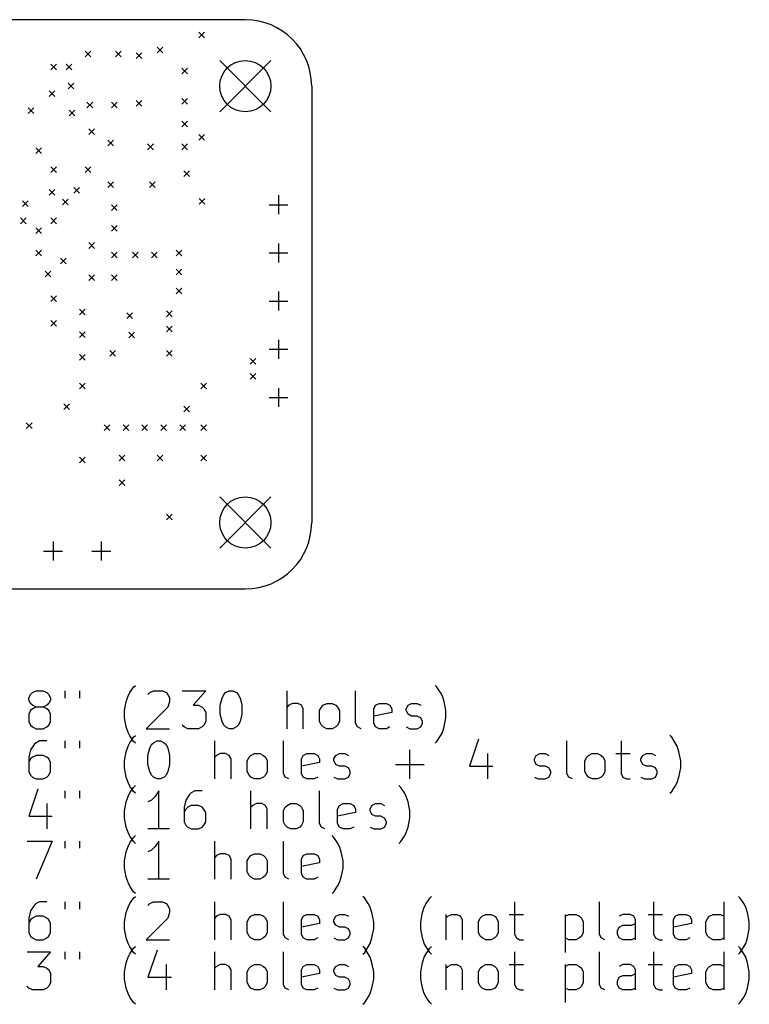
# Model space of a CAD drawing. Extents: x 32.9 to 103.1, y -87.4 to -35.5.
# Tile 4 of 4: x 64.6 to 103.1, y -87.4 to -35.5. Entities that reach past the tile are written whole.
import ezdxf

# ---------------------------------------------------------------- set-up
doc = ezdxf.new("R2010")
doc.units = 0
doc.layers.add('BLACK', color=7, linetype='CONTINUOUS')

msp = doc.modelspace()

# ---------------------------------------------------------------- linework, layer by layer
at = {"layer": 'BLACK', "linetype": 'CONTINUOUS'}
for p, q in [((76.5, -35.5), (38.5, -35.5)), ((74.05, -36.15), (74.35, -36.45)), ((74.35, -36.15), (74.05, -36.45)), ((68.05, -37.15), (68.35, -37.45)), ((68.35, -37.15), (68.05, -37.45)), ((69.65, -37.15), (69.95, -37.45)), ((69.95, -37.15), (69.65, -37.45)), ((70.75, -37.25), (71.05, -37.55)), ((71.05, -37.25), (70.75, -37.55)), ((71.85, -36.95), (72.15, -37.25)), ((72.15, -36.95), (71.85, -37.25)), ((66.25, -37.85), (66.55, -38.15)), ((66.55, -37.85), (66.25, -38.15)), ((67.05, -37.85), (67.35, -38.15)), ((67.35, -37.85), (67.05, -38.15)), ((75.15, -37.65), (77.85, -40.35)), ((77.85, -37.65), (75.15, -40.35)), ((73.15, -38.05), (73.45, -38.35)), ((73.45, -38.05), (73.15, -38.35)), ((67.15, -38.85), (67.45, -39.15)), ((67.45, -38.85), (67.15, -39.15)), ((66.15, -39.25), (66.45, -39.55)), ((66.45, -39.25), (66.15, -39.55)), ((80, -39), (80, -62)), ((68.15, -39.85), (68.45, -40.15)), ((68.45, -39.85), (68.15, -40.15)), ((69.45, -39.85), (69.75, -40.15)), ((69.75, -39.85), (69.45, -40.15)), ((70.75, -39.75), (71.05, -40.05)), ((71.05, -39.75), (70.75, -40.05)), ((73.15, -39.65), (73.45, -39.95)), ((73.45, -39.65), (73.15, -39.95)), ((65.05, -40.15), (65.35, -40.45)), ((65.35, -40.15), (65.05, -40.45)), ((67.2064, -40.262407), (67.5064, -40.562407)), ((67.5064, -40.262407), (67.2064, -40.562407)), ((73.15, -40.85), (73.45, -41.15)), ((73.45, -40.85), (73.15, -41.15)), ((68.25, -41.25), (68.55, -41.55)), ((68.55, -41.25), (68.25, -41.55)), ((69.25, -41.85), (69.55, -42.15)), ((69.55, -41.85), (69.25, -42.15)), ((74.05, -41.55), (74.35, -41.85)), ((74.35, -41.55), (74.05, -41.85)), ((65.45, -42.25), (65.75, -42.55)), ((65.75, -42.25), (65.45, -42.55)), ((71.35, -42.05), (71.65, -42.35)), ((71.65, -42.05), (71.35, -42.35)), ((73.15, -42.05), (73.45, -42.35)), ((73.45, -42.05), (73.15, -42.35)), ((66.25, -43.25), (66.55, -43.55)), ((66.55, -43.25), (66.25, -43.55)), ((68.05, -43.25), (68.35, -43.55)), ((68.35, -43.25), (68.05, -43.55)), ((73.25, -43.47), (73.55, -43.77)), ((73.55, -43.47), (73.25, -43.77)), ((69.25, -44.05), (69.55, -44.35)), ((69.55, -44.05), (69.25, -44.35)), ((71.45, -44.05), (71.75, -44.35)), ((71.75, -44.05), (71.45, -44.35)), ((66.15, -44.45), (66.45, -44.75)), ((66.45, -44.45), (66.15, -44.75)), ((67.45, -44.35), (67.75, -44.65)), ((67.75, -44.35), (67.45, -44.65)), ((64.75, -45.05), (65.05, -45.35)), ((65.05, -45.05), (64.75, -45.35)), ((66.85, -44.95), (67.15, -45.25)), ((67.15, -44.95), (66.85, -45.25)), ((74.061219, -44.92), (74.361219, -45.22)), ((74.361219, -44.92), (74.061219, -45.22)), ((78.25, -44.75), (78.25, -45.75)), ((69.45, -45.25), (69.75, -45.55)), ((69.75, -45.25), (69.45, -45.55)), ((77.75, -45.25), (78.75, -45.25)), ((64.650001, -45.95), (64.950001, -46.25)), ((64.950001, -45.95), (64.650001, -46.25)), ((66.25, -45.95), (66.55, -46.25)), ((66.55, -45.95), (66.25, -46.25)), ((65.445851, -46.474999), (65.745851, -46.774999)), ((65.745851, -46.474999), (65.445851, -46.774999)), ((69.45, -46.35), (69.75, -46.65)), ((69.75, -46.35), (69.45, -46.65)), ((65.45, -47.65), (65.75, -47.95)), ((65.75, -47.65), (65.45, -47.95)), ((68.25, -47.25), (68.55, -47.55)), ((68.55, -47.25), (68.25, -47.55)), ((72.85, -47.65), (73.15, -47.95)), ((73.15, -47.65), (72.85, -47.95)), ((78.25, -47.29), (78.25, -48.29)), ((66.75, -48.059998), (67.05, -48.359998)), ((67.05, -48.059998), (66.75, -48.359998)), ((69.45, -47.75), (69.75, -48.05)), ((69.75, -47.75), (69.45, -48.05)), ((70.55, -47.75), (70.85, -48.05)), ((70.85, -47.75), (70.55, -48.05)), ((71.55, -47.75), (71.85, -48.05)), ((71.85, -47.75), (71.55, -48.05)), ((77.75, -47.79), (78.75, -47.79)), ((65.95, -48.75), (66.25, -49.05)), ((66.25, -48.75), (65.95, -49.05)), ((72.85, -48.65), (73.15, -48.95)), ((73.15, -48.65), (72.85, -48.95)), ((68.25, -48.95), (68.55, -49.25)), ((68.55, -48.95), (68.25, -49.25)), ((69.45, -48.95), (69.75, -49.25)), ((69.75, -48.95), (69.45, -49.25)), ((72.85, -49.65), (73.15, -49.95)), ((73.15, -49.65), (72.85, -49.95)), ((66.25, -50.05), (66.55, -50.35)), ((66.55, -50.05), (66.25, -50.35)), ((77.75, -50.33), (78.75, -50.33)), ((78.25, -49.83), (78.25, -50.83)), ((67.75, -50.75), (68.05, -51.05)), ((68.05, -50.75), (67.75, -51.05)), ((66.25, -51.35), (66.55, -51.65)), ((66.55, -51.35), (66.25, -51.65)), ((70.25, -50.95), (70.55, -51.25)), ((70.55, -50.95), (70.25, -51.25)), ((72.35, -50.85), (72.65, -51.15)), ((72.65, -50.85), (72.35, -51.15)), ((72.35, -51.65), (72.65, -51.95)), ((72.65, -51.65), (72.35, -51.95)), ((67.75, -51.95), (68.05, -52.25)), ((68.05, -51.95), (67.75, -52.25)), ((70.35, -51.97), (70.65, -52.27)), ((70.65, -51.97), (70.35, -52.27)), ((78.25, -52.37), (78.25, -53.37)), ((77.75, -52.87), (78.75, -52.87)), ((67.75, -53.15), (68.05, -53.45)), ((68.05, -53.15), (67.75, -53.45)), ((69.35, -52.92625), (69.65, -53.22625)), ((69.65, -52.92625), (69.35, -53.22625)), ((72.35, -52.92625), (72.65, -53.22625)), ((72.65, -52.92625), (72.35, -53.22625)), ((76.75, -53.35), (77.05, -53.65)), ((77.05, -53.35), (76.75, -53.65)), ((76.75, -54.15), (77.05, -54.45)), ((77.05, -54.15), (76.75, -54.45)), ((67.75, -54.65), (68.05, -54.95)), ((68.05, -54.65), (67.75, -54.95)), ((74.15, -54.65), (74.45, -54.95)), ((74.45, -54.65), (74.15, -54.95)), ((78.25, -54.91), (78.25, -55.91)), ((77.75, -55.41), (78.75, -55.41)), ((66.93, -55.75), (67.23, -56.05)), ((67.23, -55.75), (66.93, -56.05)), ((73.25, -55.86), (73.55, -56.16)), ((73.55, -55.86), (73.25, -56.16)), ((64.95, -56.75), (65.25, -57.05)), ((65.25, -56.75), (64.95, -57.05)), ((69.05, -56.85), (69.35, -57.15)), ((69.35, -56.85), (69.05, -57.15)), ((70.05, -56.85), (70.35, -57.15)), ((70.35, -56.85), (70.05, -57.15)), ((71.05, -56.85), (71.35, -57.15)), ((71.35, -56.85), (71.05, -57.15)), ((72.05, -56.85), (72.35, -57.15)), ((72.35, -56.85), (72.05, -57.15)), ((73.05, -56.85), (73.35, -57.15)), ((73.35, -56.85), (73.05, -57.15)), ((74.15, -56.85), (74.45, -57.15)), ((74.45, -56.85), (74.15, -57.15)), ((67.75, -58.55), (68.05, -58.85)), ((68.05, -58.55), (67.75, -58.85)), ((69.85, -58.45), (70.15, -58.75)), ((70.15, -58.45), (69.85, -58.75)), ((71.85, -58.45), (72.15, -58.75)), ((72.15, -58.45), (71.85, -58.75)), ((74.15, -58.45), (74.45, -58.75)), ((74.45, -58.45), (74.15, -58.75)), ((69.85, -59.75), (70.15, -60.05)), ((70.15, -59.75), (69.85, -60.05)), ((75.15, -60.65), (77.85, -63.35)), ((77.85, -60.65), (75.15, -63.35)), ((72.35, -61.55), (72.65, -61.85)), ((72.65, -61.55), (72.35, -61.85)), ((66.36, -63), (66.36, -64)), ((68.9, -63), (68.9, -64)), ((65.86, -63.5), (66.86, -63.5)), ((68.4, -63.5), (69.4, -63.5)), ((38.5, -65.5), (76.5, -65.5)), ((65.08158, -71.24579), (65.176818, -71.055314)), ((65.176818, -71.055314), (65.272056, -70.960076)), ((65.272056, -70.960076), (65.462532, -70.864838)), ((65.462532, -70.864838), (65.843485, -70.864838)), ((65.843485, -70.864838), (66.033961, -70.960076)), ((66.033961, -70.960076), (66.129199, -71.055314)), ((66.129199, -71.055314), (66.224437, -71.24579)), ((66.986342, -70.864838), (66.986342, -71.24579)), ((67.748247, -70.864838), (67.748247, -71.24579)), ((70.319676, -71.150552), (70.414914, -70.960076)), ((70.414914, -70.960076), (70.60539, -70.674361)), ((70.60539, -70.674361), (70.700629, -70.579123)), ((71.367295, -71.055314), (71.462533, -70.960076)), ((71.462533, -70.960076), (71.653009, -70.864838)), ((71.653009, -70.864838), (72.1292, -70.864838)), ((72.1292, -70.864838), (72.319676, -70.960076)), ((72.319676, -70.960076), (72.414914, -71.055314)), ((72.414914, -71.055314), (72.510152, -71.24579)), ((73.176819, -70.864838), (74.414914, -70.864838)), ((74.414914, -70.864838), (73.748247, -71.626742)), ((75.272057, -71.24579), (75.367295, -71.055314)), ((75.367295, -71.055314), (75.462533, -70.960076)), ((75.462533, -70.960076), (75.653009, -70.864838)), ((75.653009, -70.864838), (75.843486, -70.864838)), ((75.843486, -70.864838), (76.033962, -70.960076)), ((76.033962, -70.960076), (76.1292, -71.055314)), ((76.1292, -71.055314), (76.224438, -71.24579)), ((78.700629, -72.864838), (78.700629, -70.864838)), ((82.319677, -72.579123), (82.319677, -70.864838)), ((86.605392, -70.674361), (86.510154, -70.579123)), ((86.795868, -70.960076), (86.605392, -70.674361)), ((86.891106, -71.150552), (86.795868, -70.960076)), ((65.08158, -71.341028), (65.08158, -71.24579)), ((65.176818, -71.531504), (65.08158, -71.341028)), ((65.272056, -71.626742), (65.176818, -71.531504)), ((66.129199, -71.531504), (66.033961, -71.626742)), ((66.224437, -71.341028), (66.129199, -71.531504)), ((66.224437, -71.24579), (66.224437, -71.341028)), ((70.1292, -71.912457), (70.224438, -71.436266)), ((70.224438, -71.436266), (70.319676, -71.150552)), ((72.510152, -71.436266), (72.414914, -71.72198)), ((72.510152, -71.24579), (72.510152, -71.436266)), ((75.176819, -71.626742), (75.272057, -71.24579)), ((76.224438, -71.24579), (76.319676, -71.626742)), ((78.986343, -71.531504), (78.795867, -71.626742)), ((79.272058, -71.531504), (78.986343, -71.531504)), ((79.462534, -71.626742), (79.272058, -71.531504)), ((80.605391, -71.626742), (80.795867, -71.531504)), ((80.795867, -71.531504), (81.081582, -71.531504)), ((81.081582, -71.531504), (81.272058, -71.626742)), ((83.367296, -71.626742), (83.557772, -71.531504)), ((83.557772, -71.531504), (83.938725, -71.531504)), ((83.938725, -71.531504), (84.129201, -71.626742)), ((85.081582, -71.626742), (85.272058, -71.531504)), ((85.272058, -71.531504), (85.557772, -71.531504)), ((85.557772, -71.531504), (85.748249, -71.626742)), ((86.986344, -71.436266), (86.891106, -71.150552)), ((87.081582, -71.912457), (86.986344, -71.436266)), ((65.176818, -71.912457), (65.08158, -72.102933)), ((65.08158, -72.102933), (65.08158, -72.483885)), ((65.272056, -71.817219), (65.176818, -71.912457)), ((65.462532, -71.72198), (65.272056, -71.626742)), ((65.462532, -71.72198), (65.272056, -71.817219)), ((65.843485, -71.72198), (65.462532, -71.72198)), ((66.033961, -71.626742), (65.843485, -71.72198)), ((66.033961, -71.817219), (65.843485, -71.72198)), ((66.129199, -71.912457), (66.033961, -71.817219)), ((66.224437, -72.102933), (66.129199, -71.912457)), ((66.224437, -72.483885), (66.224437, -72.102933)), ((70.1292, -72.293409), (70.1292, -71.912457)), ((72.414914, -71.72198), (71.272057, -72.864838)), ((73.748247, -71.626742), (74.033962, -71.626742)), ((74.033962, -71.626742), (74.224438, -71.72198)), ((74.224438, -71.72198), (74.319676, -71.817219)), ((74.319676, -71.817219), (74.414914, -72.007695)), ((74.414914, -72.007695), (74.414914, -72.483885)), ((75.176819, -72.102933), (75.176819, -71.626742)), ((75.272057, -72.483885), (75.176819, -72.102933)), ((76.319676, -72.102933), (76.224438, -72.483885)), ((76.319676, -71.626742), (76.319676, -72.102933)), ((78.795867, -71.626742), (78.700629, -71.72198)), ((79.557772, -71.817219), (79.462534, -71.626742)), ((79.557772, -72.864838), (79.557772, -71.817219)), ((80.414915, -71.912457), (80.510153, -71.72198)), ((80.414915, -72.483885), (80.414915, -71.912457)), ((80.510153, -71.72198), (80.605391, -71.626742)), ((81.272058, -71.626742), (81.367296, -71.72198)), ((81.367296, -71.72198), (81.462534, -71.912457)), ((81.462534, -71.912457), (81.462534, -72.483885)), ((83.272058, -71.817219), (83.367296, -71.626742)), ((83.272058, -72.579123), (83.272058, -71.817219)), ((84.224439, -72.007695), (83.272058, -72.198171)), ((84.129201, -71.626742), (84.224439, -71.817219)), ((84.224439, -71.817219), (84.224439, -72.007695)), ((84.986344, -71.817219), (85.081582, -71.626742)), ((84.986344, -71.912457), (84.986344, -71.817219)), ((85.081582, -72.102933), (84.986344, -71.912457)), ((85.272058, -72.198171), (85.081582, -72.102933)), ((87.081582, -72.293409), (87.081582, -71.912457)), ((65.08158, -72.483885), (65.176818, -72.674361)), ((66.129199, -72.674361), (66.224437, -72.483885)), ((70.224438, -72.7696), (70.1292, -72.293409)), ((74.414914, -72.483885), (74.319676, -72.674361)), ((75.367295, -72.674361), (75.272057, -72.483885)), ((76.224438, -72.483885), (76.1292, -72.674361)), ((80.510153, -72.674361), (80.414915, -72.483885)), ((81.462534, -72.483885), (81.367296, -72.674361)), ((82.414915, -72.7696), (82.319677, -72.579123)), ((83.367296, -72.7696), (83.272058, -72.579123)), ((85.557772, -72.198171), (85.272058, -72.198171)), ((85.748249, -72.293409), (85.557772, -72.198171)), ((85.843487, -72.483885), (85.748249, -72.293409)), ((85.748249, -72.7696), (85.843487, -72.579123)), ((85.843487, -72.579123), (85.843487, -72.483885)), ((86.986344, -72.7696), (87.081582, -72.293409)), ((65.176818, -72.674361), (65.272056, -72.7696)), ((65.272056, -72.7696), (65.462532, -72.864838)), ((65.462532, -72.864838), (65.843485, -72.864838)), ((65.843485, -72.864838), (66.033961, -72.7696)), ((66.033961, -72.7696), (66.129199, -72.674361)), ((70.319676, -73.055314), (70.224438, -72.7696)), ((70.414914, -73.24579), (70.319676, -73.055314)), ((71.272057, -72.864838), (72.510152, -72.864838)), ((73.272057, -72.7696), (73.176819, -72.674361)), ((73.462533, -72.864838), (73.272057, -72.7696)), ((74.033962, -72.864838), (73.462533, -72.864838)), ((74.224438, -72.7696), (74.033962, -72.864838)), ((74.319676, -72.674361), (74.224438, -72.7696)), ((75.462533, -72.7696), (75.367295, -72.674361)), ((75.653009, -72.864838), (75.462533, -72.7696)), ((75.843486, -72.864838), (75.653009, -72.864838)), ((76.033962, -72.7696), (75.843486, -72.864838)), ((76.1292, -72.674361), (76.033962, -72.7696)), ((80.605391, -72.7696), (80.510153, -72.674361)), ((80.795867, -72.864838), (80.605391, -72.7696)), ((81.081582, -72.864838), (80.795867, -72.864838)), ((81.272058, -72.7696), (81.081582, -72.864838)), ((81.367296, -72.674361), (81.272058, -72.7696)), ((82.605391, -72.864838), (82.414915, -72.7696)), ((83.557772, -72.864838), (83.367296, -72.7696)), ((83.938725, -72.864838), (83.557772, -72.864838)), ((84.129201, -72.7696), (83.938725, -72.864838)), ((84.986344, -72.7696), (85.17682, -72.864838)), ((85.17682, -72.864838), (85.557772, -72.864838)), ((85.557772, -72.864838), (85.748249, -72.7696)), ((86.795868, -73.24579), (86.891106, -73.055314)), ((86.891106, -73.055314), (86.986344, -72.7696)), ((65.462532, -73.600076), (65.367294, -73.695314)), ((65.653008, -73.504838), (65.462532, -73.600076)), ((66.033961, -73.504838), (65.653008, -73.504838)), ((66.986342, -73.504838), (66.986342, -73.88579)), ((67.748247, -73.504838), (67.748247, -73.88579)), ((70.319676, -73.790552), (70.414914, -73.600076)), ((70.60539, -73.531504), (70.414914, -73.24579)), ((70.414914, -73.600076), (70.60539, -73.314361)), ((70.60539, -73.314361), (70.700629, -73.219123)), ((70.700629, -73.626742), (70.60539, -73.531504)), ((71.557771, -73.695314), (71.653009, -73.600076)), ((71.653009, -73.600076), (71.843485, -73.504838)), ((71.843485, -73.504838), (72.033962, -73.504838)), ((72.033962, -73.504838), (72.224438, -73.600076)), ((72.224438, -73.600076), (72.319676, -73.695314)), ((74.891105, -75.504838), (74.891105, -73.504838)), ((78.510153, -75.219123), (78.510153, -73.504838)), ((86.510154, -73.626742), (86.605392, -73.531504)), ((86.605392, -73.531504), (86.795868, -73.24579)), ((88.795868, -73.4096), (88.319678, -74.838171)), ((93.462536, -75.219123), (93.462536, -73.504838)), ((96.319679, -73.504838), (96.319679, -75.219123)), ((98.986346, -73.314361), (98.891108, -73.219123)), ((99.176822, -73.600076), (98.986346, -73.314361)), ((99.27206, -73.790552), (99.176822, -73.600076)), ((65.176818, -73.981028), (65.08158, -74.36198)), ((65.367294, -73.695314), (65.176818, -73.981028)), ((70.1292, -74.552457), (70.224438, -74.076266)), ((70.224438, -74.076266), (70.319676, -73.790552)), ((71.367295, -74.266742), (71.462533, -73.88579)), ((71.462533, -73.88579), (71.557771, -73.695314)), ((72.319676, -73.695314), (72.414914, -73.88579)), ((72.414914, -73.88579), (72.510152, -74.266742)), ((75.176819, -74.171504), (74.986343, -74.266742)), ((75.462534, -74.171504), (75.176819, -74.171504)), ((75.65301, -74.266742), (75.462534, -74.171504)), ((76.795867, -74.266742), (76.986343, -74.171504)), ((76.986343, -74.171504), (77.272058, -74.171504)), ((77.272058, -74.171504), (77.462534, -74.266742)), ((79.557772, -74.266742), (79.748248, -74.171504)), ((79.748248, -74.171504), (80.129201, -74.171504)), ((80.129201, -74.171504), (80.319677, -74.266742)), ((81.272058, -74.266742), (81.462534, -74.171504)), ((81.462534, -74.171504), (81.748248, -74.171504)), ((81.748248, -74.171504), (81.938725, -74.266742)), ((85.176821, -75.504838), (85.176821, -73.981028)), ((89.272059, -74.171504), (89.272059, -75.504838)), ((91.843488, -74.266742), (92.033964, -74.171504)), ((92.033964, -74.171504), (92.319678, -74.171504)), ((92.319678, -74.171504), (92.510155, -74.266742)), ((94.605393, -74.266742), (94.795869, -74.171504)), ((94.795869, -74.171504), (95.081584, -74.171504)), ((95.081584, -74.171504), (95.27206, -74.266742)), ((96.033965, -74.171504), (96.795869, -74.171504)), ((97.462536, -74.266742), (97.653012, -74.171504)), ((97.653012, -74.171504), (97.938726, -74.171504)), ((97.938726, -74.171504), (98.129203, -74.266742)), ((99.367298, -74.076266), (99.27206, -73.790552)), ((99.462536, -74.552457), (99.367298, -74.076266)), ((65.08158, -74.36198), (65.08158, -75.123885)), ((65.176818, -74.457219), (65.08158, -74.647695)), ((65.272056, -74.36198), (65.176818, -74.457219)), ((65.462532, -74.266742), (65.272056, -74.36198)), ((65.843485, -74.266742), (65.462532, -74.266742)), ((66.033961, -74.36198), (65.843485, -74.266742)), ((66.129199, -74.457219), (66.033961, -74.36198)), ((66.224437, -74.647695), (66.129199, -74.457219)), ((66.224437, -75.123885), (66.224437, -74.647695)), ((70.1292, -74.933409), (70.1292, -74.552457)), ((71.367295, -74.742933), (71.367295, -74.266742)), ((72.510152, -74.266742), (72.510152, -74.742933)), ((74.986343, -74.266742), (74.891105, -74.36198)), ((75.748248, -74.457219), (75.65301, -74.266742)), ((75.748248, -75.504838), (75.748248, -74.457219)), ((76.605391, -74.552457), (76.700629, -74.36198)), ((76.605391, -75.123885), (76.605391, -74.552457)), ((76.700629, -74.36198), (76.795867, -74.266742)), ((77.462534, -74.266742), (77.557772, -74.36198)), ((77.557772, -74.36198), (77.65301, -74.552457)), ((77.65301, -74.552457), (77.65301, -75.123885)), ((79.462534, -74.457219), (79.557772, -74.266742)), ((79.462534, -75.219123), (79.462534, -74.457219)), ((80.414915, -74.647695), (79.462534, -74.838171)), ((80.319677, -74.266742), (80.414915, -74.457219)), ((80.414915, -74.457219), (80.414915, -74.647695)), ((81.17682, -74.457219), (81.272058, -74.266742)), ((81.17682, -74.552457), (81.17682, -74.457219)), ((81.272058, -74.742933), (81.17682, -74.552457)), ((91.74825, -74.457219), (91.843488, -74.266742)), ((91.74825, -74.552457), (91.74825, -74.457219)), ((91.843488, -74.742933), (91.74825, -74.552457)), ((94.414917, -74.552457), (94.510155, -74.36198)), ((94.414917, -75.123885), (94.414917, -74.552457)), ((94.510155, -74.36198), (94.605393, -74.266742)), ((95.27206, -74.266742), (95.367298, -74.36198)), ((95.367298, -74.36198), (95.462536, -74.552457)), ((95.462536, -74.552457), (95.462536, -75.123885)), ((97.367298, -74.457219), (97.462536, -74.266742)), ((97.367298, -74.552457), (97.367298, -74.457219)), ((97.462536, -74.742933), (97.367298, -74.552457)), ((99.462536, -74.933409), (99.462536, -74.552457)), ((65.08158, -75.123885), (65.176818, -75.314361)), ((66.129199, -75.314361), (66.224437, -75.123885)), ((70.224438, -75.4096), (70.1292, -74.933409)), ((71.462533, -75.123885), (71.367295, -74.742933)), ((71.557771, -75.314361), (71.462533, -75.123885)), ((72.414914, -75.123885), (72.319676, -75.314361)), ((72.510152, -74.742933), (72.414914, -75.123885)), ((76.700629, -75.314361), (76.605391, -75.123885)), ((77.65301, -75.123885), (77.557772, -75.314361)), ((78.605391, -75.4096), (78.510153, -75.219123)), ((79.557772, -75.4096), (79.462534, -75.219123)), ((81.462534, -74.838171), (81.272058, -74.742933)), ((81.748248, -74.838171), (81.462534, -74.838171)), ((81.938725, -74.933409), (81.748248, -74.838171)), ((82.033963, -75.123885), (81.938725, -74.933409)), ((81.938725, -75.4096), (82.033963, -75.219123)), ((82.033963, -75.219123), (82.033963, -75.123885)), ((84.414916, -74.742933), (85.938726, -74.742933)), ((88.319678, -74.838171), (89.557773, -74.838171)), ((92.033964, -74.838171), (91.843488, -74.742933)), ((92.319678, -74.838171), (92.033964, -74.838171)), ((92.510155, -74.933409), (92.319678, -74.838171)), ((92.605393, -75.123885), (92.510155, -74.933409)), ((92.510155, -75.4096), (92.605393, -75.219123)), ((92.605393, -75.219123), (92.605393, -75.123885)), ((93.557774, -75.4096), (93.462536, -75.219123)), ((94.510155, -75.314361), (94.414917, -75.123885)), ((95.462536, -75.123885), (95.367298, -75.314361)), ((96.319679, -75.219123), (96.414917, -75.4096)), ((97.653012, -74.838171), (97.462536, -74.742933)), ((97.938726, -74.838171), (97.653012, -74.838171)), ((98.129203, -74.933409), (97.938726, -74.838171)), ((98.224441, -75.123885), (98.129203, -74.933409)), ((98.129203, -75.4096), (98.224441, -75.219123)), ((98.224441, -75.219123), (98.224441, -75.123885)), ((99.367298, -75.4096), (99.462536, -74.933409)), ((65.176818, -75.314361), (65.272056, -75.4096)), ((65.272056, -75.4096), (65.462532, -75.504838)), ((65.462532, -75.504838), (65.843485, -75.504838)), ((65.843485, -75.504838), (66.033961, -75.4096)), ((66.033961, -75.4096), (66.129199, -75.314361)), ((70.319676, -75.695314), (70.224438, -75.4096)), ((70.414914, -75.88579), (70.319676, -75.695314)), ((71.653009, -75.4096), (71.557771, -75.314361)), ((71.843485, -75.504838), (71.653009, -75.4096)), ((72.033962, -75.504838), (71.843485, -75.504838)), ((72.224438, -75.4096), (72.033962, -75.504838)), ((72.319676, -75.314361), (72.224438, -75.4096)), ((76.795867, -75.4096), (76.700629, -75.314361)), ((76.986343, -75.504838), (76.795867, -75.4096)), ((77.272058, -75.504838), (76.986343, -75.504838)), ((77.462534, -75.4096), (77.272058, -75.504838)), ((77.557772, -75.314361), (77.462534, -75.4096)), ((78.795867, -75.504838), (78.605391, -75.4096)), ((79.748248, -75.504838), (79.557772, -75.4096)), ((80.129201, -75.504838), (79.748248, -75.504838)), ((80.319677, -75.4096), (80.129201, -75.504838)), ((81.17682, -75.4096), (81.367296, -75.504838)), ((81.367296, -75.504838), (81.748248, -75.504838)), ((81.748248, -75.504838), (81.938725, -75.4096)), ((91.74825, -75.4096), (91.938726, -75.504838)), ((91.938726, -75.504838), (92.319678, -75.504838)), ((92.319678, -75.504838), (92.510155, -75.4096)), ((93.74825, -75.504838), (93.557774, -75.4096)), ((94.605393, -75.4096), (94.510155, -75.314361)), ((94.795869, -75.504838), (94.605393, -75.4096)), ((95.081584, -75.504838), (94.795869, -75.504838)), ((95.27206, -75.4096), (95.081584, -75.504838)), ((95.367298, -75.314361), (95.27206, -75.4096)), ((96.414917, -75.4096), (96.605393, -75.504838)), ((96.605393, -75.504838), (96.795869, -75.504838)), ((97.367298, -75.4096), (97.557774, -75.504838)), ((97.557774, -75.504838), (97.938726, -75.504838)), ((97.938726, -75.504838), (98.129203, -75.4096)), ((99.176822, -75.88579), (99.27206, -75.695314)), ((99.27206, -75.695314), (99.367298, -75.4096)), ((65.55777, -76.0496), (65.08158, -77.478171)), ((66.986342, -76.144838), (66.986342, -76.52579)), ((67.748247, -76.144838), (67.748247, -76.52579)), ((70.319676, -76.430552), (70.414914, -76.240076)), ((70.60539, -76.171504), (70.414914, -75.88579)), ((70.414914, -76.240076), (70.60539, -75.954361)), ((70.60539, -75.954361), (70.700629, -75.859123)), ((70.700629, -76.266742), (70.60539, -76.171504)), ((71.938723, -76.144838), (71.748247, -76.430552)), ((71.938723, -78.144838), (71.938723, -76.144838)), ((73.653009, -76.240076), (73.557771, -76.335314)), ((73.843485, -76.144838), (73.653009, -76.240076)), ((74.224438, -76.144838), (73.843485, -76.144838)), ((76.795867, -78.144838), (76.795867, -76.144838)), ((80.414915, -77.859123), (80.414915, -76.144838)), ((84.70063, -75.954361), (84.605392, -75.859123)), ((84.891106, -76.240076), (84.70063, -75.954361)), ((84.986344, -76.430552), (84.891106, -76.240076)), ((98.891108, -76.266742), (98.986346, -76.171504)), ((98.986346, -76.171504), (99.176822, -75.88579)), ((70.1292, -77.192457), (70.224438, -76.716266)), ((70.224438, -76.716266), (70.319676, -76.430552)), ((71.557771, -76.621028), (71.367295, -76.716266)), ((71.748247, -76.430552), (71.557771, -76.621028)), ((73.367295, -76.621028), (73.272057, -77.00198)), ((73.557771, -76.335314), (73.367295, -76.621028)), ((85.081582, -76.716266), (84.986344, -76.430552)), ((85.17682, -77.192457), (85.081582, -76.716266)), ((66.033961, -76.811504), (66.033961, -78.144838)), ((70.1292, -77.573409), (70.1292, -77.192457)), ((73.272057, -77.00198), (73.272057, -77.763885)), ((73.367295, -77.097219), (73.272057, -77.287695)), ((73.462533, -77.00198), (73.367295, -77.097219)), ((73.653009, -76.906742), (73.462533, -77.00198)), ((74.033962, -76.906742), (73.653009, -76.906742)), ((74.224438, -77.00198), (74.033962, -76.906742)), ((74.319676, -77.097219), (74.224438, -77.00198)), ((74.414914, -77.287695), (74.319676, -77.097219)), ((74.414914, -77.763885), (74.414914, -77.287695)), ((76.891105, -76.906742), (76.795867, -77.00198)), ((77.081581, -76.811504), (76.891105, -76.906742)), ((77.367296, -76.811504), (77.081581, -76.811504)), ((77.557772, -76.906742), (77.367296, -76.811504)), ((77.65301, -77.097219), (77.557772, -76.906742)), ((77.65301, -78.144838), (77.65301, -77.097219)), ((78.510153, -77.192457), (78.605391, -77.00198)), ((78.510153, -77.763885), (78.510153, -77.192457)), ((78.605391, -77.00198), (78.700629, -76.906742)), ((78.700629, -76.906742), (78.891105, -76.811504)), ((78.891105, -76.811504), (79.17682, -76.811504)), ((79.17682, -76.811504), (79.367296, -76.906742)), ((79.367296, -76.906742), (79.462534, -77.00198)), ((79.462534, -77.00198), (79.557772, -77.192457)), ((79.557772, -77.192457), (79.557772, -77.763885)), ((81.367296, -77.097219), (81.462534, -76.906742)), ((81.367296, -77.859123), (81.367296, -77.097219)), ((82.319677, -77.287695), (81.367296, -77.478171)), ((81.462534, -76.906742), (81.65301, -76.811504)), ((81.65301, -76.811504), (82.033963, -76.811504)), ((82.033963, -76.811504), (82.224439, -76.906742)), ((82.224439, -76.906742), (82.319677, -77.097219)), ((82.319677, -77.097219), (82.319677, -77.287695)), ((83.081582, -77.097219), (83.17682, -76.906742)), ((83.081582, -77.192457), (83.081582, -77.097219)), ((83.17682, -77.382933), (83.081582, -77.192457)), ((83.17682, -76.906742), (83.367296, -76.811504)), ((83.367296, -76.811504), (83.65301, -76.811504)), ((83.65301, -76.811504), (83.843487, -76.906742)), ((85.17682, -77.573409), (85.17682, -77.192457)), ((65.08158, -77.478171), (66.319675, -77.478171)), ((70.224438, -78.0496), (70.1292, -77.573409)), ((73.272057, -77.763885), (73.367295, -77.954361)), ((74.319676, -77.954361), (74.414914, -77.763885)), ((78.605391, -77.954361), (78.510153, -77.763885)), ((79.557772, -77.763885), (79.462534, -77.954361)), ((83.367296, -77.478171), (83.17682, -77.382933)), ((83.65301, -77.478171), (83.367296, -77.478171)), ((83.843487, -77.573409), (83.65301, -77.478171)), ((83.938725, -77.763885), (83.843487, -77.573409)), ((83.938725, -77.859123), (83.938725, -77.763885)), ((85.081582, -78.0496), (85.17682, -77.573409)), ((70.319676, -78.335314), (70.224438, -78.0496)), ((70.414914, -78.52579), (70.319676, -78.335314)), ((72.510152, -78.144838), (71.367295, -78.144838)), ((73.367295, -77.954361), (73.462533, -78.0496)), ((73.462533, -78.0496), (73.653009, -78.144838)), ((73.653009, -78.144838), (74.033962, -78.144838)), ((74.033962, -78.144838), (74.224438, -78.0496)), ((74.224438, -78.0496), (74.319676, -77.954361)), ((78.700629, -78.0496), (78.605391, -77.954361)), ((78.891105, -78.144838), (78.700629, -78.0496)), ((79.17682, -78.144838), (78.891105, -78.144838)), ((79.367296, -78.0496), (79.17682, -78.144838)), ((79.462534, -77.954361), (79.367296, -78.0496)), ((80.510153, -78.0496), (80.414915, -77.859123)), ((80.700629, -78.144838), (80.510153, -78.0496)), ((81.462534, -78.0496), (81.367296, -77.859123)), ((81.65301, -78.144838), (81.462534, -78.0496)), ((82.033963, -78.144838), (81.65301, -78.144838)), ((82.224439, -78.0496), (82.033963, -78.144838)), ((83.081582, -78.0496), (83.272058, -78.144838)), ((83.272058, -78.144838), (83.65301, -78.144838)), ((83.65301, -78.144838), (83.843487, -78.0496)), ((83.843487, -78.0496), (83.938725, -77.859123)), ((84.891106, -78.52579), (84.986344, -78.335314)), ((84.986344, -78.335314), (85.081582, -78.0496)), ((64.986342, -78.784838), (66.319675, -78.784838)), ((66.319675, -78.784838), (65.462532, -80.784838)), ((66.986342, -78.784838), (66.986342, -79.16579)), ((67.748247, -78.784838), (67.748247, -79.16579)), ((70.60539, -78.811504), (70.414914, -78.52579)), ((70.414914, -78.880076), (70.60539, -78.594361)), ((70.60539, -78.594361), (70.700629, -78.499123)), ((70.700629, -78.906742), (70.60539, -78.811504)), ((71.938723, -78.784838), (71.748247, -79.070552)), ((71.938723, -80.784838), (71.938723, -78.784838)), ((74.891105, -80.784838), (74.891105, -78.784838)), ((78.510153, -80.499123), (78.510153, -78.784838)), ((81.17682, -78.594361), (81.081582, -78.499123)), ((81.367296, -78.880076), (81.17682, -78.594361)), ((84.605392, -78.906742), (84.70063, -78.811504)), ((84.70063, -78.811504), (84.891106, -78.52579)), ((70.1292, -79.832457), (70.224438, -79.356266)), ((70.224438, -79.356266), (70.319676, -79.070552)), ((70.319676, -79.070552), (70.414914, -78.880076)), ((71.557771, -79.261028), (71.367295, -79.356266)), ((71.748247, -79.070552), (71.557771, -79.261028)), ((81.462534, -79.070552), (81.367296, -78.880076)), ((81.557772, -79.356266), (81.462534, -79.070552)), ((81.65301, -79.832457), (81.557772, -79.356266)), ((70.1292, -80.213409), (70.1292, -79.832457)), ((74.986343, -79.546742), (74.891105, -79.64198)), ((75.176819, -79.451504), (74.986343, -79.546742)), ((75.462534, -79.451504), (75.176819, -79.451504)), ((75.65301, -79.546742), (75.462534, -79.451504)), ((75.748248, -79.737219), (75.65301, -79.546742)), ((75.748248, -80.784838), (75.748248, -79.737219)), ((76.605391, -79.832457), (76.700629, -79.64198)), ((76.605391, -80.403885), (76.605391, -79.832457)), ((76.700629, -79.64198), (76.795867, -79.546742)), ((76.795867, -79.546742), (76.986343, -79.451504)), ((76.986343, -79.451504), (77.272058, -79.451504)), ((77.272058, -79.451504), (77.462534, -79.546742)), ((77.462534, -79.546742), (77.557772, -79.64198)), ((77.557772, -79.64198), (77.65301, -79.832457)), ((77.65301, -79.832457), (77.65301, -80.403885)), ((79.462534, -79.737219), (79.557772, -79.546742)), ((79.462534, -80.499123), (79.462534, -79.737219)), ((79.557772, -79.546742), (79.748248, -79.451504)), ((79.748248, -79.451504), (80.129201, -79.451504)), ((80.129201, -79.451504), (80.319677, -79.546742)), ((80.319677, -79.546742), (80.414915, -79.737219)), ((80.414915, -79.737219), (80.414915, -79.927695)), ((81.65301, -80.213409), (81.65301, -79.832457)), ((70.224438, -80.6896), (70.1292, -80.213409)), ((76.700629, -80.594361), (76.605391, -80.403885)), ((77.65301, -80.403885), (77.557772, -80.594361)), ((80.414915, -79.927695), (79.462534, -80.118171)), ((81.557772, -80.6896), (81.65301, -80.213409)), ((70.319676, -80.975314), (70.224438, -80.6896)), ((72.510152, -80.784838), (71.367295, -80.784838)), ((76.795867, -80.6896), (76.700629, -80.594361)), ((76.986343, -80.784838), (76.795867, -80.6896)), ((77.272058, -80.784838), (76.986343, -80.784838)), ((77.462534, -80.6896), (77.272058, -80.784838)), ((77.557772, -80.594361), (77.462534, -80.6896)), ((78.605391, -80.6896), (78.510153, -80.499123)), ((78.795867, -80.784838), (78.605391, -80.6896)), ((79.557772, -80.6896), (79.462534, -80.499123)), ((79.748248, -80.784838), (79.557772, -80.6896)), ((80.129201, -80.784838), (79.748248, -80.784838)), ((80.319677, -80.6896), (80.129201, -80.784838)), ((81.462534, -80.975314), (81.557772, -80.6896)), ((70.414914, -81.16579), (70.319676, -80.975314)), ((70.60539, -81.451504), (70.414914, -81.16579)), ((70.700629, -81.546742), (70.60539, -81.451504)), ((81.081582, -81.546742), (81.17682, -81.451504)), ((81.17682, -81.451504), (81.367296, -81.16579)), ((81.367296, -81.16579), (81.462534, -80.975314)), ((70.414914, -82.080076), (70.60539, -81.794361)), ((70.60539, -81.794361), (70.700629, -81.699123)), ((82.795868, -81.794361), (82.70063, -81.699123)), ((82.986344, -82.080076), (82.795868, -81.794361)), ((86.033963, -82.080076), (86.224439, -81.794361)), ((86.224439, -81.794361), (86.319678, -81.699123)), ((102.605393, -81.794361), (102.510155, -81.699123)), ((102.795869, -82.080076), (102.605393, -81.794361)), ((65.176818, -82.461028), (65.08158, -82.84198)), ((65.367294, -82.175314), (65.176818, -82.461028)), ((65.462532, -82.080076), (65.367294, -82.175314)), ((65.653008, -81.984838), (65.462532, -82.080076)), ((66.033961, -81.984838), (65.653008, -81.984838)), ((66.986342, -81.984838), (66.986342, -82.36579)), ((67.748247, -81.984838), (67.748247, -82.36579)), ((70.224438, -82.556266), (70.319676, -82.270552)), ((70.319676, -82.270552), (70.414914, -82.080076)), ((71.367295, -82.175314), (71.462533, -82.080076)), ((71.462533, -82.080076), (71.653009, -81.984838)), ((71.653009, -81.984838), (72.1292, -81.984838)), ((72.1292, -81.984838), (72.319676, -82.080076)), ((72.319676, -82.080076), (72.414914, -82.175314)), ((72.414914, -82.175314), (72.510152, -82.36579)), ((72.510152, -82.36579), (72.510152, -82.556266)), ((74.891105, -83.984838), (74.891105, -81.984838)), ((78.510153, -83.699123), (78.510153, -81.984838)), ((83.081582, -82.270552), (82.986344, -82.080076)), ((83.17682, -82.556266), (83.081582, -82.270552)), ((85.843487, -82.556266), (85.938725, -82.270552)), ((85.938725, -82.270552), (86.033963, -82.080076)), ((90.70063, -81.984838), (90.70063, -83.699123)), ((95.176821, -83.699123), (95.176821, -81.984838)), ((98.033964, -81.984838), (98.033964, -83.699123)), ((101.74825, -83.984838), (101.74825, -81.984838)), ((102.891107, -82.270552), (102.795869, -82.080076)), ((102.986345, -82.556266), (102.891107, -82.270552)), ((65.08158, -82.84198), (65.08158, -83.603885)), ((65.176818, -82.937219), (65.08158, -83.127695)), ((65.272056, -82.84198), (65.176818, -82.937219)), ((65.462532, -82.746742), (65.272056, -82.84198)), ((65.843485, -82.746742), (65.462532, -82.746742)), ((66.033961, -82.84198), (65.843485, -82.746742)), ((66.129199, -82.937219), (66.033961, -82.84198)), ((66.224437, -83.127695), (66.129199, -82.937219)), ((70.1292, -83.032457), (70.224438, -82.556266)), ((72.414914, -82.84198), (71.272057, -83.984838)), ((72.510152, -82.556266), (72.414914, -82.84198)), ((74.986343, -82.746742), (74.891105, -82.84198)), ((75.176819, -82.651504), (74.986343, -82.746742)), ((75.462534, -82.651504), (75.176819, -82.651504)), ((75.65301, -82.746742), (75.462534, -82.651504)), ((75.748248, -82.937219), (75.65301, -82.746742)), ((75.748248, -83.984838), (75.748248, -82.937219)), ((76.605391, -83.032457), (76.700629, -82.84198)), ((76.700629, -82.84198), (76.795867, -82.746742)), ((76.795867, -82.746742), (76.986343, -82.651504)), ((76.986343, -82.651504), (77.272058, -82.651504)), ((77.272058, -82.651504), (77.462534, -82.746742)), ((77.462534, -82.746742), (77.557772, -82.84198)), ((77.557772, -82.84198), (77.65301, -83.032457)), ((79.462534, -82.937219), (79.557772, -82.746742)), ((79.462534, -83.699123), (79.462534, -82.937219)), ((79.557772, -82.746742), (79.748248, -82.651504)), ((79.748248, -82.651504), (80.129201, -82.651504)), ((80.129201, -82.651504), (80.319677, -82.746742)), ((80.319677, -82.746742), (80.414915, -82.937219)), ((80.414915, -82.937219), (80.414915, -83.127695)), ((81.17682, -82.937219), (81.272058, -82.746742)), ((81.17682, -83.032457), (81.17682, -82.937219)), ((81.272058, -82.746742), (81.462534, -82.651504)), ((81.462534, -82.651504), (81.748248, -82.651504)), ((81.748248, -82.651504), (81.938725, -82.746742)), ((83.272058, -83.032457), (83.17682, -82.556266)), ((85.748249, -83.032457), (85.843487, -82.556266)), ((87.081582, -82.651504), (87.081582, -83.984838)), ((87.081582, -82.84198), (87.17682, -82.746742)), ((87.17682, -82.746742), (87.367296, -82.651504)), ((87.367296, -82.651504), (87.653011, -82.651504)), ((87.653011, -82.651504), (87.843487, -82.746742)), ((87.843487, -82.746742), (87.938725, -82.937219)), ((87.938725, -82.937219), (87.938725, -83.984838)), ((88.795868, -83.032457), (88.891106, -82.84198)), ((88.891106, -82.84198), (88.986344, -82.746742)), ((88.986344, -82.746742), (89.17682, -82.651504)), ((89.17682, -82.651504), (89.462535, -82.651504)), ((89.462535, -82.651504), (89.653011, -82.746742)), ((89.653011, -82.746742), (89.748249, -82.84198)), ((89.748249, -82.84198), (89.843487, -83.032457)), ((90.414916, -82.651504), (91.17682, -82.651504)), ((93.367297, -82.651504), (93.367297, -84.651504)), ((93.367297, -82.746742), (93.557773, -82.651504)), ((93.557773, -82.651504), (93.938726, -82.651504)), ((93.938726, -82.651504), (94.129202, -82.746742)), ((94.129202, -82.746742), (94.22444, -82.84198)), ((94.22444, -82.84198), (94.319678, -83.032457)), ((96.414916, -82.651504), (96.22444, -82.746742)), ((96.795869, -82.651504), (96.414916, -82.651504)), ((96.986345, -82.746742), (96.795869, -82.651504)), ((97.081583, -82.937219), (96.986345, -82.746742)), ((97.081583, -83.984838), (97.081583, -82.937219)), ((97.74825, -82.651504), (98.510154, -82.651504)), ((99.081583, -82.937219), (99.176821, -82.746742)), ((99.081583, -83.699123), (99.081583, -82.937219)), ((99.176821, -82.746742), (99.367297, -82.651504)), ((99.367297, -82.651504), (99.74825, -82.651504)), ((99.74825, -82.651504), (99.938726, -82.746742)), ((99.938726, -82.746742), (100.033964, -82.937219)), ((100.033964, -82.937219), (100.033964, -83.127695)), ((100.795869, -83.032457), (100.891107, -82.84198)), ((100.891107, -82.84198), (100.986345, -82.746742)), ((100.986345, -82.746742), (101.176821, -82.651504)), ((101.176821, -82.651504), (101.557774, -82.651504)), ((101.557774, -82.651504), (101.74825, -82.746742)), ((103.081583, -83.032457), (102.986345, -82.556266)), ((66.224437, -83.603885), (66.224437, -83.127695)), ((70.1292, -83.413409), (70.1292, -83.032457)), ((70.224438, -83.8896), (70.1292, -83.413409)), ((76.605391, -83.603885), (76.605391, -83.032457)), ((77.65301, -83.032457), (77.65301, -83.603885)), ((80.414915, -83.127695), (79.462534, -83.318171)), ((81.272058, -83.222933), (81.17682, -83.032457)), ((81.462534, -83.318171), (81.272058, -83.222933)), ((81.748248, -83.318171), (81.462534, -83.318171)), ((81.938725, -83.413409), (81.748248, -83.318171)), ((82.033963, -83.603885), (81.938725, -83.413409)), ((83.17682, -83.8896), (83.272058, -83.413409)), ((83.272058, -83.413409), (83.272058, -83.032457)), ((85.748249, -83.413409), (85.748249, -83.032457)), ((85.843487, -83.8896), (85.748249, -83.413409)), ((88.795868, -83.603885), (88.795868, -83.032457)), ((89.843487, -83.032457), (89.843487, -83.603885)), ((94.319678, -83.032457), (94.319678, -83.603885)), ((96.129202, -83.508647), (96.22444, -83.318171)), ((96.129202, -83.699123), (96.129202, -83.508647)), ((96.22444, -83.318171), (96.414916, -83.222933)), ((96.414916, -83.222933), (96.891107, -83.222933)), ((96.891107, -83.222933), (97.081583, -83.127695)), ((100.033964, -83.127695), (99.081583, -83.318171)), ((100.795869, -83.603885), (100.795869, -83.032457)), ((102.986345, -83.8896), (103.081583, -83.413409)), ((103.081583, -83.413409), (103.081583, -83.032457)), ((65.08158, -83.603885), (65.176818, -83.794361)), ((65.176818, -83.794361), (65.272056, -83.8896)), ((65.272056, -83.8896), (65.462532, -83.984838)), ((65.462532, -83.984838), (65.843485, -83.984838)), ((65.843485, -83.984838), (66.033961, -83.8896)), ((66.033961, -83.8896), (66.129199, -83.794361)), ((66.129199, -83.794361), (66.224437, -83.603885)), ((70.319676, -84.175314), (70.224438, -83.8896)), ((71.272057, -83.984838), (72.510152, -83.984838)), ((76.700629, -83.794361), (76.605391, -83.603885)), ((76.795867, -83.8896), (76.700629, -83.794361)), ((76.986343, -83.984838), (76.795867, -83.8896)), ((77.272058, -83.984838), (76.986343, -83.984838)), ((77.462534, -83.8896), (77.272058, -83.984838)), ((77.557772, -83.794361), (77.462534, -83.8896)), ((77.65301, -83.603885), (77.557772, -83.794361)), ((78.605391, -83.8896), (78.510153, -83.699123)), ((78.795867, -83.984838), (78.605391, -83.8896)), ((79.557772, -83.8896), (79.462534, -83.699123)), ((79.748248, -83.984838), (79.557772, -83.8896)), ((80.129201, -83.984838), (79.748248, -83.984838)), ((80.319677, -83.8896), (80.129201, -83.984838)), ((81.17682, -83.8896), (81.367296, -83.984838)), ((81.367296, -83.984838), (81.748248, -83.984838)), ((81.748248, -83.984838), (81.938725, -83.8896)), ((81.938725, -83.8896), (82.033963, -83.699123)), ((82.033963, -83.699123), (82.033963, -83.603885)), ((83.081582, -84.175314), (83.17682, -83.8896)), ((85.938725, -84.175314), (85.843487, -83.8896)), ((88.891106, -83.794361), (88.795868, -83.603885)), ((88.986344, -83.8896), (88.891106, -83.794361)), ((89.17682, -83.984838), (88.986344, -83.8896)), ((89.462535, -83.984838), (89.17682, -83.984838)), ((89.653011, -83.8896), (89.462535, -83.984838)), ((89.748249, -83.794361), (89.653011, -83.8896)), ((89.843487, -83.603885), (89.748249, -83.794361)), ((90.70063, -83.699123), (90.795868, -83.8896)), ((90.795868, -83.8896), (90.986344, -83.984838)), ((90.986344, -83.984838), (91.17682, -83.984838)), ((93.557773, -83.984838), (93.367297, -83.8896)), ((93.938726, -83.984838), (93.557773, -83.984838)), ((94.129202, -83.8896), (93.938726, -83.984838)), ((94.22444, -83.794361), (94.129202, -83.8896)), ((94.319678, -83.603885), (94.22444, -83.794361)), ((95.272059, -83.8896), (95.176821, -83.699123)), ((95.462535, -83.984838), (95.272059, -83.8896)), ((96.22444, -83.8896), (96.129202, -83.699123)), ((96.414916, -83.984838), (96.22444, -83.8896)), ((96.891107, -83.984838), (96.414916, -83.984838)), ((97.081583, -83.8896), (96.891107, -83.984838)), ((98.033964, -83.699123), (98.129202, -83.8896)), ((98.129202, -83.8896), (98.319678, -83.984838)), ((98.319678, -83.984838), (98.510154, -83.984838)), ((99.176821, -83.8896), (99.081583, -83.699123)), ((99.367297, -83.984838), (99.176821, -83.8896)), ((99.74825, -83.984838), (99.367297, -83.984838)), ((99.938726, -83.8896), (99.74825, -83.984838)), ((100.891107, -83.794361), (100.795869, -83.603885)), ((100.986345, -83.8896), (100.891107, -83.794361)), ((101.176821, -83.984838), (100.986345, -83.8896)), ((101.557774, -83.984838), (101.176821, -83.984838)), ((101.74825, -83.8896), (101.557774, -83.984838)), ((102.891107, -84.175314), (102.986345, -83.8896)), ((70.414914, -84.36579), (70.319676, -84.175314)), ((70.60539, -84.651504), (70.414914, -84.36579)), ((70.414914, -84.720076), (70.60539, -84.434361)), ((70.60539, -84.434361), (70.700629, -84.339123)), ((71.843485, -84.5296), (71.367295, -85.958171)), ((82.795868, -84.434361), (82.70063, -84.339123)), ((82.795868, -84.651504), (82.986344, -84.36579)), ((82.986344, -84.720076), (82.795868, -84.434361)), ((82.986344, -84.36579), (83.081582, -84.175314)), ((86.033963, -84.36579), (85.938725, -84.175314)), ((86.224439, -84.651504), (86.033963, -84.36579)), ((86.033963, -84.720076), (86.224439, -84.434361)), ((86.224439, -84.434361), (86.319678, -84.339123)), ((102.605393, -84.434361), (102.510155, -84.339123)), ((102.605393, -84.651504), (102.795869, -84.36579)), ((102.795869, -84.720076), (102.605393, -84.434361)), ((102.795869, -84.36579), (102.891107, -84.175314)), ((64.986342, -84.624838), (66.224437, -84.624838)), ((66.224437, -84.624838), (65.55777, -85.386742)), ((66.986342, -84.624838), (66.986342, -85.00579)), ((67.748247, -84.624838), (67.748247, -85.00579)), ((70.224438, -85.196266), (70.319676, -84.910552)), ((70.319676, -84.910552), (70.414914, -84.720076)), ((70.700629, -84.746742), (70.60539, -84.651504)), ((74.891105, -86.624838), (74.891105, -84.624838)), ((78.510153, -86.339123), (78.510153, -84.624838)), ((82.70063, -84.746742), (82.795868, -84.651504)), ((83.081582, -84.910552), (82.986344, -84.720076)), ((83.17682, -85.196266), (83.081582, -84.910552)), ((85.843487, -85.196266), (85.938725, -84.910552)), ((85.938725, -84.910552), (86.033963, -84.720076)), ((86.319678, -84.746742), (86.224439, -84.651504)), ((90.70063, -84.624838), (90.70063, -86.339123)), ((95.176821, -86.339123), (95.176821, -84.624838)), ((98.033964, -84.624838), (98.033964, -86.339123)), ((101.74825, -86.624838), (101.74825, -84.624838)), ((102.510155, -84.746742), (102.605393, -84.651504)), ((102.891107, -84.910552), (102.795869, -84.720076)), ((102.986345, -85.196266), (102.891107, -84.910552)), ((65.55777, -85.386742), (65.843485, -85.386742)), ((65.843485, -85.386742), (66.033961, -85.48198)), ((66.033961, -85.48198), (66.129199, -85.577219)), ((66.129199, -85.577219), (66.224437, -85.767695)), ((70.1292, -85.672457), (70.224438, -85.196266)), ((72.319676, -85.291504), (72.319676, -86.624838)), ((74.986343, -85.386742), (74.891105, -85.48198)), ((75.176819, -85.291504), (74.986343, -85.386742)), ((75.462534, -85.291504), (75.176819, -85.291504)), ((75.65301, -85.386742), (75.462534, -85.291504)), ((75.748248, -85.577219), (75.65301, -85.386742)), ((75.748248, -86.624838), (75.748248, -85.577219)), ((76.605391, -85.672457), (76.700629, -85.48198)), ((76.700629, -85.48198), (76.795867, -85.386742)), ((76.795867, -85.386742), (76.986343, -85.291504)), ((76.986343, -85.291504), (77.272058, -85.291504)), ((77.272058, -85.291504), (77.462534, -85.386742)), ((77.462534, -85.386742), (77.557772, -85.48198)), ((77.557772, -85.48198), (77.65301, -85.672457)), ((79.462534, -85.577219), (79.557772, -85.386742)), ((79.462534, -86.339123), (79.462534, -85.577219)), ((79.557772, -85.386742), (79.748248, -85.291504)), ((79.748248, -85.291504), (80.129201, -85.291504)), ((80.129201, -85.291504), (80.319677, -85.386742)), ((80.319677, -85.386742), (80.414915, -85.577219)), ((80.414915, -85.577219), (80.414915, -85.767695)), ((81.17682, -85.577219), (81.272058, -85.386742)), ((81.17682, -85.672457), (81.17682, -85.577219)), ((81.272058, -85.386742), (81.462534, -85.291504)), ((81.462534, -85.291504), (81.748248, -85.291504)), ((81.748248, -85.291504), (81.938725, -85.386742)), ((83.272058, -85.672457), (83.17682, -85.196266)), ((85.748249, -85.672457), (85.843487, -85.196266)), ((87.081582, -85.291504), (87.081582, -86.624838)), ((87.081582, -85.48198), (87.17682, -85.386742)), ((87.17682, -85.386742), (87.367296, -85.291504)), ((87.367296, -85.291504), (87.653011, -85.291504)), ((87.653011, -85.291504), (87.843487, -85.386742)), ((87.843487, -85.386742), (87.938725, -85.577219)), ((87.938725, -85.577219), (87.938725, -86.624838)), ((88.795868, -85.672457), (88.891106, -85.48198)), ((88.891106, -85.48198), (88.986344, -85.386742)), ((88.986344, -85.386742), (89.17682, -85.291504)), ((89.17682, -85.291504), (89.462535, -85.291504)), ((89.462535, -85.291504), (89.653011, -85.386742)), ((89.653011, -85.386742), (89.748249, -85.48198)), ((89.748249, -85.48198), (89.843487, -85.672457)), ((90.414916, -85.291504), (91.17682, -85.291504)), ((93.367297, -85.291504), (93.367297, -87.291504)), ((93.367297, -85.386742), (93.557773, -85.291504)), ((93.557773, -85.291504), (93.938726, -85.291504)), ((93.938726, -85.291504), (94.129202, -85.386742)), ((94.129202, -85.386742), (94.22444, -85.48198)), ((94.22444, -85.48198), (94.319678, -85.672457)), ((96.414916, -85.291504), (96.22444, -85.386742)), ((96.795869, -85.291504), (96.414916, -85.291504)), ((96.986345, -85.386742), (96.795869, -85.291504)), ((97.081583, -85.577219), (96.986345, -85.386742)), ((97.081583, -86.624838), (97.081583, -85.577219)), ((97.74825, -85.291504), (98.510154, -85.291504)), ((99.081583, -85.577219), (99.176821, -85.386742)), ((99.081583, -86.339123), (99.081583, -85.577219)), ((99.176821, -85.386742), (99.367297, -85.291504)), ((99.367297, -85.291504), (99.74825, -85.291504)), ((99.74825, -85.291504), (99.938726, -85.386742)), ((99.938726, -85.386742), (100.033964, -85.577219)), ((100.033964, -85.577219), (100.033964, -85.767695)), ((100.795869, -85.672457), (100.891107, -85.48198)), ((100.891107, -85.48198), (100.986345, -85.386742)), ((100.986345, -85.386742), (101.176821, -85.291504)), ((101.176821, -85.291504), (101.557774, -85.291504)), ((101.557774, -85.291504), (101.74825, -85.386742)), ((103.081583, -85.672457), (102.986345, -85.196266)), ((66.224437, -85.767695), (66.224437, -86.243885)), ((70.1292, -86.053409), (70.1292, -85.672457)), ((70.224438, -86.5296), (70.1292, -86.053409)), ((71.367295, -85.958171), (72.60539, -85.958171)), ((76.605391, -86.243885), (76.605391, -85.672457)), ((77.65301, -85.672457), (77.65301, -86.243885)), ((80.414915, -85.767695), (79.462534, -85.958171)), ((81.272058, -85.862933), (81.17682, -85.672457)), ((81.462534, -85.958171), (81.272058, -85.862933)), ((81.748248, -85.958171), (81.462534, -85.958171)), ((81.938725, -86.053409), (81.748248, -85.958171)), ((82.033963, -86.243885), (81.938725, -86.053409)), ((83.17682, -86.5296), (83.272058, -86.053409)), ((83.272058, -86.053409), (83.272058, -85.672457)), ((85.748249, -86.053409), (85.748249, -85.672457)), ((85.843487, -86.5296), (85.748249, -86.053409)), ((88.795868, -86.243885), (88.795868, -85.672457)), ((89.843487, -85.672457), (89.843487, -86.243885)), ((94.319678, -85.672457), (94.319678, -86.243885)), ((96.129202, -86.148647), (96.22444, -85.958171)), ((96.22444, -85.958171), (96.414916, -85.862933)), ((96.414916, -85.862933), (96.891107, -85.862933)), ((96.891107, -85.862933), (97.081583, -85.767695)), ((100.033964, -85.767695), (99.081583, -85.958171)), ((100.795869, -86.243885), (100.795869, -85.672457)), ((102.986345, -86.5296), (103.081583, -86.053409)), ((103.081583, -86.053409), (103.081583, -85.672457)), ((65.08158, -86.5296), (64.986342, -86.434361)), ((65.272056, -86.624838), (65.08158, -86.5296)), ((65.843485, -86.624838), (65.272056, -86.624838)), ((66.033961, -86.5296), (65.843485, -86.624838)), ((66.129199, -86.434361), (66.033961, -86.5296)), ((66.224437, -86.243885), (66.129199, -86.434361)), ((70.319676, -86.815314), (70.224438, -86.5296)), ((76.700629, -86.434361), (76.605391, -86.243885)), ((76.795867, -86.5296), (76.700629, -86.434361)), ((76.986343, -86.624838), (76.795867, -86.5296)), ((77.272058, -86.624838), (76.986343, -86.624838)), ((77.462534, -86.5296), (77.272058, -86.624838)), ((77.557772, -86.434361), (77.462534, -86.5296)), ((77.65301, -86.243885), (77.557772, -86.434361)), ((78.605391, -86.5296), (78.510153, -86.339123)), ((78.795867, -86.624838), (78.605391, -86.5296)), ((79.557772, -86.5296), (79.462534, -86.339123)), ((79.748248, -86.624838), (79.557772, -86.5296)), ((80.129201, -86.624838), (79.748248, -86.624838)), ((80.319677, -86.5296), (80.129201, -86.624838)), ((81.17682, -86.5296), (81.367296, -86.624838)), ((81.367296, -86.624838), (81.748248, -86.624838)), ((81.748248, -86.624838), (81.938725, -86.5296)), ((81.938725, -86.5296), (82.033963, -86.339123)), ((82.033963, -86.339123), (82.033963, -86.243885)), ((83.081582, -86.815314), (83.17682, -86.5296)), ((85.938725, -86.815314), (85.843487, -86.5296)), ((88.891106, -86.434361), (88.795868, -86.243885)), ((88.986344, -86.5296), (88.891106, -86.434361)), ((89.17682, -86.624838), (88.986344, -86.5296)), ((89.462535, -86.624838), (89.17682, -86.624838)), ((89.653011, -86.5296), (89.462535, -86.624838)), ((89.748249, -86.434361), (89.653011, -86.5296)), ((89.843487, -86.243885), (89.748249, -86.434361)), ((90.70063, -86.339123), (90.795868, -86.5296)), ((90.795868, -86.5296), (90.986344, -86.624838)), ((90.986344, -86.624838), (91.17682, -86.624838)), ((93.557773, -86.624838), (93.367297, -86.5296)), ((93.938726, -86.624838), (93.557773, -86.624838)), ((94.129202, -86.5296), (93.938726, -86.624838)), ((94.22444, -86.434361), (94.129202, -86.5296)), ((94.319678, -86.243885), (94.22444, -86.434361)), ((95.272059, -86.5296), (95.176821, -86.339123)), ((95.462535, -86.624838), (95.272059, -86.5296)), ((96.129202, -86.339123), (96.129202, -86.148647)), ((96.22444, -86.5296), (96.129202, -86.339123)), ((96.414916, -86.624838), (96.22444, -86.5296)), ((96.891107, -86.624838), (96.414916, -86.624838)), ((97.081583, -86.5296), (96.891107, -86.624838)), ((98.033964, -86.339123), (98.129202, -86.5296)), ((98.129202, -86.5296), (98.319678, -86.624838)), ((98.319678, -86.624838), (98.510154, -86.624838)), ((99.176821, -86.5296), (99.081583, -86.339123)), ((99.367297, -86.624838), (99.176821, -86.5296)), ((99.74825, -86.624838), (99.367297, -86.624838)), ((99.938726, -86.5296), (99.74825, -86.624838)), ((100.891107, -86.434361), (100.795869, -86.243885)), ((100.986345, -86.5296), (100.891107, -86.434361)), ((101.176821, -86.624838), (100.986345, -86.5296)), ((101.557774, -86.624838), (101.176821, -86.624838)), ((101.74825, -86.5296), (101.557774, -86.624838)), ((102.891107, -86.815314), (102.986345, -86.5296)), ((70.414914, -87.00579), (70.319676, -86.815314)), ((70.60539, -87.291504), (70.414914, -87.00579)), ((82.795868, -87.291504), (82.986344, -87.00579)), ((82.986344, -87.00579), (83.081582, -86.815314)), ((86.033963, -87.00579), (85.938725, -86.815314)), ((86.224439, -87.291504), (86.033963, -87.00579)), ((102.605393, -87.291504), (102.795869, -87.00579)), ((102.795869, -87.00579), (102.891107, -86.815314)), ((70.700629, -87.386742), (70.60539, -87.291504)), ((82.70063, -87.386742), (82.795868, -87.291504)), ((86.319678, -87.386742), (86.224439, -87.291504)), ((102.510155, -87.386742), (102.605393, -87.291504))]:
    msp.add_line(p, q, dxfattribs=at)
at = {"layer": 'BLACK'}
for centre in [(76.5, -39), (76.5, -62)]:
    msp.add_circle(centre, 1.35, dxfattribs=at)
for centre, start, end in [((76.5, -39), 0, 90), ((76.5, -62), -90, 0)]:
    msp.add_arc(centre, 3.5, start, end, dxfattribs=at)

doc.saveas('drawing.dxf')
